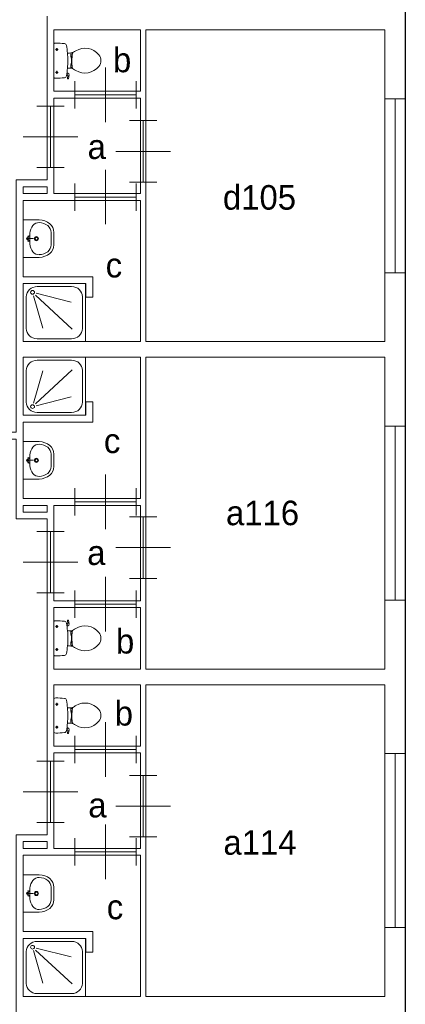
# Model space of a CAD drawing. Header units: millimetres. Extents: x -15 to 226, y -21 to 63.
# Tile 15 of 62: x 46.35 to 52, y 24.18 to 38.62. Entities that reach past the tile are written whole.
import ezdxf
from ezdxf.enums import TextEntityAlignment as Align

# ---------------------------------------------------------------- set-up
doc = ezdxf.new("R2010")
doc.units = ezdxf.units.MM
for name, color, linetype in [('BINNENMUUR', 7, 'Continuous'), ('BOUWKUNDE', 7, 'Continuous'), ('BUITENMUUR', 7, 'Continuous'), ('EILAND', 7, 'Continuous'), ('LABEL', 7, 'Continuous'), ('SANITAIR', 7, 'Continuous')]:
    doc.layers.add(name, color=color, linetype=linetype)
doc.styles.add('dgn000', font='dgn000.shx')

# ---------------------------------------------------------------- blocks, each defined once
blk = doc.blocks.new('20284')
at = {"layer": 'BOUWKUNDE', "color": 1, "linetype": 'Continuous', "lineweight": 0}
for p, q in [((0.45, 0), (0.45, 0.4)), ((0, -0.2), (0, 0.2)), ((0.9, -0.2), (0.9, 0.2)), ((0, 0), (0.9, 0)), ((0.45, -0.4), (0.45, 0))]:
    blk.add_line(p, q, dxfattribs=at)
blk = doc.blocks.new('20285')
at = {"layer": 'BOUWKUNDE', "color": 1, "linetype": 'Continuous', "lineweight": 0}
for p, q in [((-0.2, 0), (0.2, 0)), ((0, 0), (0, -0.9)), ((-0.4, -0.45), (0, -0.45)), ((0, -0.45), (0.4, -0.45)), ((-0.2, -0.9), (0.2, -0.9))]:
    blk.add_line(p, q, dxfattribs=at)
blk = doc.blocks.new('20286')
at = {"layer": 'BOUWKUNDE', "color": 1, "linetype": 'Continuous', "lineweight": 0}
for p, q in [((-0.2, 0), (0.2, 0)), ((0, 0), (0, -0.9)), ((-0.4, -0.45), (0, -0.45)), ((0, -0.45), (0.4, -0.45)), ((-0.2, -0.9), (0.2, -0.9))]:
    blk.add_line(p, q, dxfattribs=at)
blk = doc.blocks.new('20287')
at = {"layer": 'BOUWKUNDE', "color": 1, "linetype": 'Continuous', "lineweight": 0}
for p, q in [((0.45, 0), (0.45, 0.4)), ((0, -0.2), (0, 0.2)), ((0.9, -0.2), (0.9, 0.2)), ((0, 0), (0.9, 0)), ((0.45, -0.4), (0.45, 0))]:
    blk.add_line(p, q, dxfattribs=at)
blk = doc.blocks.new('20292')
at = {"layer": 'BOUWKUNDE', "color": 1, "linetype": 'Continuous', "lineweight": 0}
for p, q in [((-0.2, 0), (0.2, 0)), ((0, 0), (0, -0.9)), ((-0.4, -0.45), (0, -0.45)), ((0, -0.45), (0.4, -0.45)), ((-0.2, -0.9), (0.2, -0.9))]:
    blk.add_line(p, q, dxfattribs=at)
blk = doc.blocks.new('20293')
at = {"layer": 'BOUWKUNDE', "color": 1, "linetype": 'Continuous', "lineweight": 0}
for p, q in [((0.45, 0), (0.45, 0.4)), ((0, -0.2), (0, 0.2)), ((0.9, -0.2), (0.9, 0.2)), ((0, 0), (0.9, 0)), ((0.45, -0.4), (0.45, 0))]:
    blk.add_line(p, q, dxfattribs=at)
blk = doc.blocks.new('20294')
at = {"layer": 'BOUWKUNDE', "color": 1, "linetype": 'Continuous', "lineweight": 0}
for p, q in [((0.2, 0.9), (-0.2, 0.9)), ((0, 0), (0, 0.9)), ((0, 0.45), (-0.4, 0.45)), ((0.4, 0.45), (0, 0.45)), ((0.2, 0), (-0.2, 0))]:
    blk.add_line(p, q, dxfattribs=at)
blk = doc.blocks.new('20295')
at = {"layer": 'BOUWKUNDE', "color": 1, "linetype": 'Continuous', "lineweight": 0}
for p, q in [((0.45, 0), (0.45, 0.4)), ((0, -0.2), (0, 0.2)), ((0.9, -0.2), (0.9, 0.2)), ((0, 0), (0.9, 0)), ((0.45, -0.4), (0.45, 0))]:
    blk.add_line(p, q, dxfattribs=at)
blk = doc.blocks.new('20296')
at = {"layer": 'BOUWKUNDE', "color": 1, "linetype": 'Continuous', "lineweight": 0}
for p, q in [((0.45, 0), (0.45, 0.4)), ((0, -0.2), (0, 0.2)), ((0.9, -0.2), (0.9, 0.2)), ((0, 0), (0.9, 0)), ((0.45, -0.4), (0.45, 0))]:
    blk.add_line(p, q, dxfattribs=at)
at = {"layer": 'BOUWKUNDE', "color": 1, "linetype": 'Continuous', "lineweight": 13, "style": 'dgn000', "flags": 1}
for tag in ['type', 'soort']:
    blk.add_attdef(tag, (48.056, 37.52), '', height=0.36, dxfattribs=at)
blk = doc.blocks.new('20297')
at = {"layer": 'BOUWKUNDE', "color": 1, "linetype": 'Continuous', "lineweight": 0}
for p, q in [((-0.2, 0), (0.2, 0)), ((0, 0), (0, -0.9)), ((-0.4, -0.45), (0, -0.45)), ((0, -0.45), (0.4, -0.45)), ((-0.2, -0.9), (0.2, -0.9))]:
    blk.add_line(p, q, dxfattribs=at)
blk = doc.blocks.new('20298')
at = {"layer": 'BOUWKUNDE', "color": 1, "linetype": 'Continuous', "lineweight": 0}
for p, q in [((-0.2, 0), (0.2, 0)), ((0, 0), (0, -0.9)), ((-0.4, -0.45), (0, -0.45)), ((0, -0.45), (0.4, -0.45)), ((-0.2, -0.9), (0.2, -0.9))]:
    blk.add_line(p, q, dxfattribs=at)
blk = doc.blocks.new('20299')
at = {"layer": 'BOUWKUNDE', "color": 1, "linetype": 'Continuous', "lineweight": 0}
for p, q in [((0.45, 0), (0.45, 0.4)), ((0, -0.2), (0, 0.2)), ((0.9, -0.2), (0.9, 0.2)), ((0, 0), (0.9, 0)), ((0.45, -0.4), (0.45, 0))]:
    blk.add_line(p, q, dxfattribs=at)
blk = doc.blocks.new('20428')
at = {"layer": 'BOUWKUNDE', "color": 1, "linetype": 'Continuous', "lineweight": 0}
for p, q in [((0.15, 2.55), (-0.15, 2.55)), ((0, 0), (0, 2.55)), ((0.15, 0), (-0.15, 0))]:
    blk.add_line(p, q, dxfattribs=at)
blk = doc.blocks.new('20429')
at = {"layer": 'BOUWKUNDE', "color": 1, "linetype": 'Continuous', "lineweight": 0}
for p, q in [((0.15, 2.55), (-0.15, 2.55)), ((0, 0), (0, 2.55)), ((0.15, 0), (-0.15, 0))]:
    blk.add_line(p, q, dxfattribs=at)
blk = doc.blocks.new('20430')
at = {"layer": 'BOUWKUNDE', "color": 1, "linetype": 'Continuous', "lineweight": 0}
for p, q in [((0.15, 2.55), (-0.15, 2.55)), ((0, 0), (0, 2.55)), ((0.15, 0), (-0.15, 0))]:
    blk.add_line(p, q, dxfattribs=at)
blk = doc.blocks.new('TOIL2B15')
at = {"layer": 'SANITAIR', "color": 1, "linetype": 'Continuous', "lineweight": 0}
for p, q in [((0, -0.254), (0, 0.242)), ((0.066, 0.157), (0.024, 0.157)), ((0.045, 0.137), (0.045, 0.178)), ((0.2, 0.105), (0.23, 0.105)), ((0.271, 0.095), (0.25, 0.095)), ((0.25, 0.095), (0.25, 0.051)), ((0.25, 0.061), (0.268, 0.061)), ((0.25, 0.051), (0.267, 0.051)), ((0.255, 0.051), (0.255, 0.029)), ((0.255, 0.029), (0.26, 0.029)), ((0.26, 0.029), (0.26, -0.041)), ((0.23, -0.117), (0.2, -0.117)), ((0.25, -0.063), (0.266, -0.063)), ((0.25, -0.107), (0.25, -0.063)), ((0.25, -0.073), (0.267, -0.073)), ((0.27, -0.107), (0.25, -0.107)), ((0.255, -0.041), (0.26, -0.041)), ((0.255, -0.063), (0.255, -0.041)), ((0.065, -0.179), (0.025, -0.179)), ((0.045, -0.199), (0.045, -0.158)), ((0.197, -0.217), (0.187, -0.214)), ((0.192, -0.184), (0.206, -0.189)), ((0.202, -0.187), (0.196, -0.216)), ((0.205, -0.228), (0.2, -0.265)), ((0.204, -0.27), (0.21, -0.272)), ((0.216, -0.268), (0.224, -0.216))]:
    blk.add_line(p, q, dxfattribs=at)
at = {"layer": 'SANITAIR', "color": 1, "linetype": 'Continuous', "lineweight": 0, "flags": 128}
for points in [[(0, 0.242, -0.172952), (0.028, 0.251)], [(0.028, 0.251, -0.027631), (0.155, 0.244)], [(0.155, 0.244, -0.329555), (0.184, 0.217)], [(0.184, 0.217, -0.0236), (0.2, 0.105)], [(0.321, 0.138, -0.373743), (0.66, 0.079)], [(0.2, 0.104, -0.046301), (0.2, -0.117)], [(0.303, 0.127, -0.14875), (0.231, 0.105)], [(0.27, -0.107, -0.055188), (0.272, 0.097)], [(0.272, 0.097, -0.201836), (0.28, 0.11)], [(0.303, 0.127, -0.012002), (0.321, 0.138)], [(0.66, 0.079, -0.355306), (0.66, -0.091)], [(0.2, -0.117, -0.023676), (0.184, -0.23)], [(0.231, -0.117, -0.14875), (0.303, -0.139)], [(0.278, -0.121, -0.205811), (0.27, -0.107)], [(0.321, -0.15, -0.012002), (0.303, -0.139)], [(0.66, -0.091, -0.373743), (0.321, -0.15)], [(0.028, -0.264, -0.172952), (0, -0.254)], [(0.155, -0.257, -0.02771), (0.028, -0.264)], [(0.184, -0.23, -0.329382), (0.155, -0.257)], [(0.197, -0.217, -0.390563), (0.205, -0.228)], [(0.204, -0.271, -0.371321), (0.2, -0.265)], [(0.207, -0.189, -0.376626), (0.224, -0.217)], [(0.217, -0.268, -0.451842), (0.21, -0.272)]]:
    blk.add_lwpolyline(points, format="xyb", dxfattribs=at)
at = {"layer": 'SANITAIR', "color": 1, "linetype": 'Continuous', "lineweight": 0}
for centre in [(0.045, 0.157), (0.045, -0.179)]:
    blk.add_circle(centre, 0.012, dxfattribs=at)
blk = doc.blocks.new('22015')
at = {"color": 1, "linetype": 'Continuous', "lineweight": 0}
blk.add_blockref('TOIL2B15', (0, 0.006), dxfattribs=at)
blk = doc.blocks.new('DGN_COMPLEXSHAPE26')
at = {"layer": 'SANITAIR', "color": 1, "linetype": 'Continuous', "lineweight": 0}
for p, q in [((46.81, 35.501), (46.81, 35.502)), ((46.81, 35.319), (46.81, 35.501)), ((46.81, 35.318), (46.81, 35.319))]:
    blk.add_line(p, q, dxfattribs=at)
for centre, major_axis, start_param, end_param in [((46.63, 35.506), (-0.18, 0.002), 3.126058, 4.696849), ((46.63, 35.314), (0.18, 0.002), 4.727929, 6.29872)]:
    blk.add_ellipse(centre, major_axis=major_axis, ratio=0.771034, start_param=start_param, end_param=end_param, dxfattribs=at)
blk = doc.blocks.new('DGN_COMPLEXSHAPE27')
at = {"layer": 'SANITAIR', "color": 1, "linetype": 'Continuous', "lineweight": 0}
for p, q in [((46.4, 35.685), (46.635, 35.685)), ((46.4, 35.135), (46.4, 35.685)), ((46.635, 35.685), (46.635, 35.685)), ((46.85, 35.501), (46.85, 35.501)), ((46.85, 35.501), (46.85, 35.319)), ((46.85, 35.319), (46.85, 35.319)), ((46.635, 35.135), (46.4, 35.135)), ((46.635, 35.135), (46.635, 35.135))]:
    blk.add_line(p, q, dxfattribs=at)
for centre, major_axis, start_param, end_param in [((46.63, 35.506), (-0.22, 0.002), 3.126171, 4.696962), ((46.63, 35.314), (-0.22, -0.002), 1.586223, 3.157014)]:
    blk.add_ellipse(centre, major_axis=major_axis, ratio=0.812595, start_param=start_param, end_param=end_param, dxfattribs=at)
blk = doc.blocks.new('WASTB13')
at = {"layer": 'SANITAIR', "color": 1, "linetype": 'Continuous', "lineweight": 0}
for p, q in [((0.064, 0.037), (0.089, 0.029)), ((0.065, 0), (0.082, 0.045)), ((0.065, 0), (0.153, 0)), ((0.065, 0), (0.082, -0.045)), ((0.1, 0.079), (0.1, -0.079)), ((0.064, -0.037), (0.089, -0.029))]:
    blk.add_line(p, q, dxfattribs=at)
for centre, radius in [((0.065, 0), 0.0175), ((0.195, 0), 0.03), ((0.195, 0), 0.02)]:
    blk.add_circle(centre, radius, dxfattribs=at)
for centre, major_axis, start_param, end_param in [((0.21, 0.096), (-0.04, -0.136), 3.285304, 5.05863), ((0.21, -0.096), (-0.04, 0.136), 1.224555, 2.997882)]:
    blk.add_ellipse(centre, major_axis=major_axis, ratio=0.751905, start_param=start_param, end_param=end_param, dxfattribs=at)
for name in ['DGN_COMPLEXSHAPE27', 'DGN_COMPLEXSHAPE26']:
    blk.add_blockref(name, (-46.4, -35.41), dxfattribs=at)
blk = doc.blocks.new('22113')
at = {"color": 1, "linetype": 'Continuous', "lineweight": 0}
blk.add_blockref('WASTB13', (0, 0), dxfattribs=at)
blk = doc.blocks.new('DOUCHE15')
at = {"layer": 'SANITAIR', "color": 1, "linetype": 'Continuous', "lineweight": 0}
for p, q in [((0.191, -0.141), (0.705, -0.269)), ((0.71, -0.042), (0.206, -0.042)), ((0.046, -0.191), (0.046, -0.659)), ((0.152, -0.178), (0.289, -0.654)), ((0.718, -0.666), (0.182, -0.169)), ((0.87, -0.659), (0.87, -0.191)), ((0.206, -0.808), (0.71, -0.808))]:
    blk.add_line(p, q, dxfattribs=at)
at = {"layer": 'SANITAIR', "color": 1, "linetype": 'Continuous', "lineweight": 0, "flags": 128}
blk.add_lwpolyline([(0, -0.85), (0, 0), (0.916, 0), (0.916, -0.85), (0, -0.85)], dxfattribs=at)
at = {"layer": 'SANITAIR', "color": 1, "linetype": 'Continuous', "lineweight": 0}
for centre, major_axis, start_param, end_param in [((0.206, -0.191), (0.16, 0), 1.570796, 3.141593), ((0.71, -0.191), (0.16, 0), 0, 1.570796), ((0.206, -0.659), (-0.16, 0), 0, 1.570796), ((0.71, -0.659), (-0.16, 0), 1.570796, 3.141593)]:
    blk.add_ellipse(centre, major_axis=major_axis, ratio=0.927948, start_param=start_param, end_param=end_param, dxfattribs=at)
blk.add_ellipse((0.138, -0.127), major_axis=(0.0288, 0), ratio=0.927948, dxfattribs=at)
blk = doc.blocks.new('22315')
at = {"color": 1, "linetype": 'Continuous', "lineweight": 0}
blk.add_blockref('DOUCHE15', (0, 0), dxfattribs=at)
blk = doc.blocks.new('DOUCHE16')
at = {"layer": 'SANITAIR', "color": 1, "linetype": 'Continuous', "lineweight": 0}
for p, q in [((0.206, 0.808), (0.71, 0.808)), ((0.046, 0.191), (0.046, 0.659)), ((0.152, 0.178), (0.289, 0.654)), ((0.718, 0.666), (0.182, 0.169)), ((0.87, 0.659), (0.87, 0.191)), ((0.191, 0.141), (0.705, 0.269)), ((0.71, 0.042), (0.206, 0.042))]:
    blk.add_line(p, q, dxfattribs=at)
at = {"layer": 'SANITAIR', "color": 1, "linetype": 'Continuous', "lineweight": 0, "flags": 128}
blk.add_lwpolyline([(0, 0.85), (0, 0), (0.916, 0), (0.916, 0.85), (0, 0.85)], dxfattribs=at)
at = {"layer": 'SANITAIR', "color": 1, "linetype": 'Continuous', "lineweight": 0}
for centre, major_axis, start_param, end_param in [((0.206, 0.659), (0.16, 0), 1.570796, 3.141593), ((0.71, 0.659), (0.16, 0), 0, 1.570796), ((0.206, 0.191), (-0.16, 0), 0, 1.570796), ((0.71, 0.191), (0.16, 0), 4.712389, 6.283185)]:
    blk.add_ellipse(centre, major_axis=major_axis, ratio=0.927948, start_param=start_param, end_param=end_param, dxfattribs=at)
blk.add_ellipse((0.138, 0.127), major_axis=(-0.0288, 0), ratio=0.927948, dxfattribs=at)
blk = doc.blocks.new('22316')
at = {"color": 1, "linetype": 'Continuous', "lineweight": 0}
blk.add_blockref('DOUCHE16', (0, 0), dxfattribs=at)
blk = doc.blocks.new('DGN_COMPLEXSHAPE28')
at = {"layer": 'SANITAIR', "color": 1, "linetype": 'Continuous', "lineweight": 0}
for p, q in [((46.81, 32.252), (46.81, 32.251)), ((46.81, 32.251), (46.81, 32.069)), ((46.81, 32.069), (46.81, 32.068))]:
    blk.add_line(p, q, dxfattribs=at)
for centre, major_axis, start_param, end_param in [((46.63, 32.256), (0.18, -0.002), 6.267651, 7.838442), ((46.63, 32.064), (-0.18, -0.002), 1.586336, 3.157127)]:
    blk.add_ellipse(centre, major_axis=major_axis, ratio=0.771034, start_param=start_param, end_param=end_param, dxfattribs=at)
blk = doc.blocks.new('DGN_COMPLEXSHAPE29')
at = {"layer": 'SANITAIR', "color": 1, "linetype": 'Continuous', "lineweight": 0}
for p, q in [((46.635, 32.435), (46.4, 32.435)), ((46.4, 32.435), (46.4, 31.885)), ((46.635, 32.435), (46.635, 32.435)), ((46.85, 32.069), (46.85, 32.251)), ((46.85, 32.251), (46.85, 32.251)), ((46.85, 32.069), (46.85, 32.069)), ((46.4, 31.885), (46.635, 31.885)), ((46.635, 31.885), (46.635, 31.885))]:
    blk.add_line(p, q, dxfattribs=at)
for centre, major_axis, start_param, end_param in [((46.63, 32.256), (-0.22, 0.002), 3.126171, 4.696962), ((46.63, 32.064), (-0.22, -0.002), 1.586223, 3.157014)]:
    blk.add_ellipse(centre, major_axis=major_axis, ratio=0.812595, start_param=start_param, end_param=end_param, dxfattribs=at)
blk = doc.blocks.new('WASTB14')
at = {"layer": 'SANITAIR', "color": 1, "linetype": 'Continuous', "lineweight": 0}
for p, q in [((0.064, 0.037), (0.089, 0.029)), ((0.065, 0), (0.082, 0.045)), ((0.065, 0), (0.153, 0)), ((0.065, 0), (0.082, -0.045)), ((0.1, -0.079), (0.1, 0.079)), ((0.064, -0.037), (0.089, -0.029))]:
    blk.add_line(p, q, dxfattribs=at)
for centre, radius in [((0.065, 0), 0.0175), ((0.195, 0), 0.03), ((0.195, 0), 0.02)]:
    blk.add_circle(centre, radius, dxfattribs=at)
for centre, major_axis, start_param, end_param in [((0.21, 0.096), (-0.04, -0.136), 3.285304, 5.05863), ((0.21, -0.096), (-0.04, 0.136), 1.224555, 2.997882)]:
    blk.add_ellipse(centre, major_axis=major_axis, ratio=0.751905, start_param=start_param, end_param=end_param, dxfattribs=at)
for name in ['DGN_COMPLEXSHAPE29', 'DGN_COMPLEXSHAPE28']:
    blk.add_blockref(name, (-46.4, -32.16), dxfattribs=at)
blk = doc.blocks.new('22114')
at = {"color": 1, "linetype": 'Continuous', "lineweight": 0}
blk.add_blockref('WASTB14', (0, 0), dxfattribs=at)
blk = doc.blocks.new('TOIL2B16')
at = {"layer": 'SANITAIR', "color": 1, "linetype": 'Continuous', "lineweight": 0}
for p, q in [((0, 0.254), (0, -0.242)), ((0.065, 0.179), (0.025, 0.179)), ((0.045, 0.199), (0.045, 0.158)), ((0.197, 0.217), (0.187, 0.214)), ((0.192, 0.184), (0.206, 0.189)), ((0.202, 0.187), (0.196, 0.216)), ((0.205, 0.228), (0.2, 0.265)), ((0.204, 0.27), (0.21, 0.272)), ((0.216, 0.268), (0.224, 0.216)), ((0.23, 0.117), (0.2, 0.117)), ((0.25, 0.107), (0.25, 0.063)), ((0.27, 0.107), (0.25, 0.107)), ((0.25, 0.073), (0.267, 0.073)), ((0.25, 0.063), (0.266, 0.063)), ((0.255, 0.063), (0.255, 0.041)), ((0.255, 0.041), (0.26, 0.041)), ((0.26, -0.029), (0.26, 0.041)), ((0.045, -0.137), (0.045, -0.178)), ((0.2, -0.105), (0.23, -0.105)), ((0.25, -0.095), (0.25, -0.051)), ((0.25, -0.051), (0.267, -0.051)), ((0.25, -0.061), (0.268, -0.061)), ((0.271, -0.095), (0.25, -0.095)), ((0.255, -0.051), (0.255, -0.029)), ((0.255, -0.029), (0.26, -0.029)), ((0.066, -0.157), (0.024, -0.157))]:
    blk.add_line(p, q, dxfattribs=at)
for centre in [(0.045, 0.179), (0.045, -0.157)]:
    blk.add_circle(centre, 0.012, dxfattribs=at)
for centre, radius, start, end in [((0.027, 0.22), 0.0434, 88.9808, 128.2302), ((0.028, -0.886), 1.15, 83.6509, 90), ((0.151, 0.223), 0.0335, 10.7271, 83.6509), ((-0.995, 0.006), 1.2, 5.3019, 10.7271), ((0.195, 0.227), 0.01, 281.8886, 7.2238), ((0.205, 0.266), 0.005, 105.7398, 187.2238), ((0.2, 0.213), 0.025, 285.9272, 8.4779), ((0.212, 0.268), 0.005, 8.4779, 105.7398), ((0.553, -0.235), 0.45, 121.0923, 123.8429), ((0.456, -0.074), 0.263, 39.1208, 121.0923), ((-0.992, 0.006), 1.198, 354.6981, 5.3019), ((0.231, 0.246), 0.129, 270, 303.8429), ((1.191, 0.015), 0.926, 174.3005, 186.9358), ((0.29, 0.105), 0.02, 127.7817, 174.3005), ((0.555, 0.006), 0.135, 320.8792, 39.1208), ((-0.995, 0.006), 1.2, 349.2904, 354.6981), ((0.231, -0.234), 0.129, 56.1571, 90), ((0.292, -0.094), 0.02, 186.9358, 232.58), ((0.553, 0.247), 0.45, 236.1571, 238.9077), ((0.456, 0.087), 0.263, 238.9077, 320.8792), ((0.027, -0.208), 0.0434, 231.7698, 271.0192), ((0.028, 0.899), 1.15, 270, 276.3309), ((0.151, -0.211), 0.034, 276.3309, 349.2904)]:
    blk.add_arc(centre, radius, start, end, dxfattribs=at)
blk = doc.blocks.new('22016')
at = {"color": 1, "linetype": 'Continuous', "lineweight": 0}
blk.add_blockref('TOIL2B16', (0, -0.006), dxfattribs=at)
blk = doc.blocks.new('DGN_COMPLEXSHAPE34')
at = {"layer": 'SANITAIR', "color": 1, "linetype": 'Continuous', "lineweight": 0}
for p, q in [((46.81, 25.901), (46.81, 25.902)), ((46.81, 25.719), (46.81, 25.901)), ((46.81, 25.718), (46.81, 25.719))]:
    blk.add_line(p, q, dxfattribs=at)
for centre, major_axis, start_param, end_param in [((46.63, 25.906), (-0.18, 0.002), 3.126058, 4.696849), ((46.63, 25.714), (0.18, 0.002), 4.727929, 6.29872)]:
    blk.add_ellipse(centre, major_axis=major_axis, ratio=0.771034, start_param=start_param, end_param=end_param, dxfattribs=at)
blk = doc.blocks.new('DGN_COMPLEXSHAPE35')
at = {"layer": 'SANITAIR', "color": 1, "linetype": 'Continuous', "lineweight": 0}
for p, q in [((46.4, 26.085), (46.635, 26.085)), ((46.4, 25.535), (46.4, 26.085)), ((46.635, 26.085), (46.635, 26.085)), ((46.85, 25.901), (46.85, 25.901)), ((46.85, 25.901), (46.85, 25.719)), ((46.85, 25.719), (46.85, 25.719)), ((46.635, 25.535), (46.4, 25.535)), ((46.635, 25.535), (46.635, 25.535))]:
    blk.add_line(p, q, dxfattribs=at)
for centre, major_axis, start_param, end_param in [((46.63, 25.906), (-0.22, 0.002), 3.126171, 4.696962), ((46.63, 25.714), (-0.22, -0.002), 1.586223, 3.157014)]:
    blk.add_ellipse(centre, major_axis=major_axis, ratio=0.812595, start_param=start_param, end_param=end_param, dxfattribs=at)
blk = doc.blocks.new('WASTB17')
at = {"layer": 'SANITAIR', "color": 1, "linetype": 'Continuous', "lineweight": 0}
for p, q in [((0.064, 0.037), (0.089, 0.029)), ((0.065, 0), (0.082, 0.045)), ((0.065, 0), (0.153, 0)), ((0.065, 0), (0.082, -0.045)), ((0.1, 0.079), (0.1, -0.079)), ((0.064, -0.037), (0.089, -0.029))]:
    blk.add_line(p, q, dxfattribs=at)
for centre, radius in [((0.065, 0), 0.0175), ((0.195, 0), 0.03), ((0.195, 0), 0.02)]:
    blk.add_circle(centre, radius, dxfattribs=at)
for centre, major_axis, start_param, end_param in [((0.21, 0.096), (-0.04, -0.136), 3.285304, 5.05863), ((0.21, -0.096), (-0.04, 0.136), 1.224555, 2.997882)]:
    blk.add_ellipse(centre, major_axis=major_axis, ratio=0.751905, start_param=start_param, end_param=end_param, dxfattribs=at)
for name in ['DGN_COMPLEXSHAPE35', 'DGN_COMPLEXSHAPE34']:
    blk.add_blockref(name, (-46.4, -25.81), dxfattribs=at)
blk = doc.blocks.new('22117')
at = {"color": 1, "linetype": 'Continuous', "lineweight": 0}
blk.add_blockref('WASTB17', (0, 0), dxfattribs=at)
blk = doc.blocks.new('DOUCHE19')
at = {"layer": 'SANITAIR', "color": 1, "linetype": 'Continuous', "lineweight": 0}
for p, q in [((0.191, -0.141), (0.705, -0.269)), ((0.71, -0.042), (0.206, -0.042)), ((0.046, -0.191), (0.046, -0.659)), ((0.152, -0.178), (0.289, -0.654)), ((0.718, -0.666), (0.182, -0.169)), ((0.87, -0.659), (0.87, -0.191)), ((0.206, -0.808), (0.71, -0.808))]:
    blk.add_line(p, q, dxfattribs=at)
at = {"layer": 'SANITAIR', "color": 1, "linetype": 'Continuous', "lineweight": 0, "flags": 128}
blk.add_lwpolyline([(0, -0.85), (0, 0), (0.916, 0), (0.916, -0.85), (0, -0.85)], dxfattribs=at)
at = {"layer": 'SANITAIR', "color": 1, "linetype": 'Continuous', "lineweight": 0}
for centre, major_axis, start_param, end_param in [((0.206, -0.191), (0.16, 0), 1.570796, 3.141593), ((0.71, -0.191), (0.16, 0), 0, 1.570796), ((0.206, -0.659), (-0.16, 0), 0, 1.570796), ((0.71, -0.659), (-0.16, 0), 1.570796, 3.141593)]:
    blk.add_ellipse(centre, major_axis=major_axis, ratio=0.927948, start_param=start_param, end_param=end_param, dxfattribs=at)
blk.add_ellipse((0.138, -0.128), major_axis=(0.0288, 0), ratio=0.927948, dxfattribs=at)
blk = doc.blocks.new('22319')
at = {"color": 1, "linetype": 'Continuous', "lineweight": 0}
blk.add_blockref('DOUCHE19', (0, 0), dxfattribs=at)
blk = doc.blocks.new('TOIL2B19')
at = {"layer": 'SANITAIR', "color": 1, "linetype": 'Continuous', "lineweight": 0}
for p, q in [((0, -0.254), (0, 0.242)), ((0.066, 0.157), (0.024, 0.157)), ((0.045, 0.137), (0.045, 0.178)), ((0.2, 0.105), (0.23, 0.105)), ((0.271, 0.095), (0.25, 0.095)), ((0.25, 0.095), (0.25, 0.051)), ((0.25, 0.061), (0.268, 0.061)), ((0.25, 0.051), (0.267, 0.051)), ((0.255, 0.051), (0.255, 0.029)), ((0.255, 0.029), (0.26, 0.029)), ((0.26, 0.029), (0.26, -0.041)), ((0.23, -0.117), (0.2, -0.117)), ((0.25, -0.063), (0.266, -0.063)), ((0.25, -0.107), (0.25, -0.063)), ((0.25, -0.073), (0.267, -0.073)), ((0.27, -0.107), (0.25, -0.107)), ((0.255, -0.041), (0.26, -0.041)), ((0.255, -0.063), (0.255, -0.041)), ((0.065, -0.179), (0.025, -0.179)), ((0.045, -0.199), (0.045, -0.158)), ((0.197, -0.217), (0.187, -0.214)), ((0.192, -0.184), (0.206, -0.189)), ((0.202, -0.187), (0.196, -0.216)), ((0.205, -0.228), (0.2, -0.265)), ((0.204, -0.27), (0.21, -0.272)), ((0.216, -0.268), (0.224, -0.216))]:
    blk.add_line(p, q, dxfattribs=at)
at = {"layer": 'SANITAIR', "color": 1, "linetype": 'Continuous', "lineweight": 0, "flags": 128}
for points in [[(0, 0.242, -0.172952), (0.028, 0.251)], [(0.028, 0.251, -0.027631), (0.155, 0.244)], [(0.155, 0.244, -0.329555), (0.184, 0.217)], [(0.184, 0.217, -0.0236), (0.2, 0.105)], [(0.321, 0.138, -0.373743), (0.66, 0.079)], [(0.2, 0.104, -0.046301), (0.2, -0.117)], [(0.303, 0.127, -0.14875), (0.231, 0.105)], [(0.27, -0.107, -0.055188), (0.272, 0.097)], [(0.272, 0.097, -0.201836), (0.28, 0.11)], [(0.303, 0.127, -0.012002), (0.321, 0.138)], [(0.66, 0.079, -0.355306), (0.66, -0.091)], [(0.2, -0.117, -0.023676), (0.184, -0.23)], [(0.231, -0.117, -0.14875), (0.303, -0.139)], [(0.278, -0.121, -0.205811), (0.27, -0.107)], [(0.321, -0.15, -0.012002), (0.303, -0.139)], [(0.66, -0.091, -0.373743), (0.321, -0.15)], [(0.028, -0.264, -0.172952), (0, -0.254)], [(0.155, -0.257, -0.02771), (0.028, -0.264)], [(0.184, -0.23, -0.329382), (0.155, -0.257)], [(0.197, -0.217, -0.390563), (0.205, -0.228)], [(0.204, -0.271, -0.371321), (0.2, -0.265)], [(0.207, -0.189, -0.376626), (0.224, -0.217)], [(0.217, -0.268, -0.451842), (0.21, -0.272)]]:
    blk.add_lwpolyline(points, format="xyb", dxfattribs=at)
at = {"layer": 'SANITAIR', "color": 1, "linetype": 'Continuous', "lineweight": 0}
for centre in [(0.045, 0.157), (0.045, -0.179)]:
    blk.add_circle(centre, 0.012, dxfattribs=at)
blk = doc.blocks.new('22019')
at = {"color": 1, "linetype": 'Continuous', "lineweight": 0}
blk.add_blockref('TOIL2B19', (0, 0.006), dxfattribs=at)
blk = doc.blocks.new('AnonymousCell')
at = {"layer": 'BUITENMUUR', "color": 1, "linetype": 'Continuous', "lineweight": 30, "flags": 128}
blk.add_lwpolyline([(-24.8, -22.985), (-24.8, -15.785), (-26, -15.785), (-26, 22.985), (-18.4, 22.985), (-13.97, 22.985), (24.8, 22.985), (24.8, 15.785), (26, 15.785), (26, -22.985), (18.4, -22.985), (13.97, -22.985), (-24.8, -22.985)], dxfattribs=at)
at = {"layer": 'EILAND', "color": 1, "linetype": 'Continuous', "lineweight": 13, "flags": 128}
for points in [[(20.4, 13.185), (20.75, 13.185), (20.75, 13.085), (20.4, 13.085), (20.4, 13.185)], [(20.4, 8.515), (20.4, 8.415), (20.75, 8.415), (20.75, 8.515), (20.4, 8.515)], [(20.4, 3.585), (20.75, 3.585), (20.75, 3.485), (20.4, 3.485), (20.4, 3.585)]]:
    blk.add_lwpolyline(points, dxfattribs=at)

msp = doc.modelspace()

# ---------------------------------------------------------------- linework, layer by layer
at = {"layer": 'BINNENMUUR', "color": 1, "linetype": 'Continuous', "lineweight": 13, "flags": 128}
for points in [[(44.25, 38.67), (44.25, 36.27), (44.7, 36.27), (44.7, 32.571), (46.3, 32.571), (46.3, 36.27), (46.75, 36.27), (46.75, 38.67)], [(46.85, 37.57), (46.85, 38.47), (48.12, 38.47), (48.12, 37.57), (46.85, 37.57)], [(48.2, 33.9), (48.2, 38.47), (51.7, 38.47), (51.7, 33.9), (48.2, 33.9)], [(46.85, 36.07), (46.85, 37.47), (48.12, 37.47), (48.12, 36.07), (46.85, 36.07)], [(46.4, 33.9), (46.4, 34.75), (47.32, 34.75), (47.32, 34.55), (47.42, 34.55), (47.42, 34.85), (46.4, 34.85), (46.4, 35.97), (48.12, 35.97), (48.12, 33.9), (46.4, 33.9)], [(48.12, 31.6), (46.4, 31.6), (46.4, 32.72), (47.42, 32.72), (47.42, 33.02), (47.32, 33.02), (47.32, 32.82), (46.4, 32.82), (46.4, 33.67), (48.12, 33.67), (48.12, 31.6)], [(48.2, 29.1), (48.2, 33.67), (51.7, 33.67), (51.7, 29.1), (48.2, 29.1)], [(44.7, 15.906), (46.3, 15.906), (46.3, 17.07), (46.75, 17.07), (46.75, 21.7), (46.3, 21.7), (46.3, 26.67), (46.75, 26.67), (46.75, 31.3), (46.3, 31.3), (46.3, 32.471), (44.7, 32.471), (44.7, 31.3), (44.25, 31.3), (44.25, 26.67), (44.7, 26.67), (44.7, 21.7), (44.25, 21.7), (44.25, 17.07), (44.7, 17.07), (44.7, 15.906)], [(46.85, 30.1), (46.85, 31.5), (48.12, 31.5), (48.12, 30.1), (46.85, 30.1)], [(46.85, 29.1), (46.85, 30), (48.12, 30), (48.12, 29.1), (46.85, 29.1)], [(46.85, 27.97), (46.85, 28.87), (48.12, 28.87), (48.12, 27.97), (46.85, 27.97)], [(48.2, 24.3), (48.2, 28.87), (51.7, 28.87), (51.7, 24.3), (48.2, 24.3)], [(46.85, 26.47), (46.85, 27.87), (48.12, 27.87), (48.12, 26.47), (46.85, 26.47)], [(46.4, 24.3), (46.4, 25.15), (47.32, 25.15), (47.32, 24.95), (47.42, 24.95), (47.42, 25.25), (46.4, 25.25), (46.4, 26.37), (48.12, 26.37), (48.12, 24.3), (46.4, 24.3)]]:
    msp.add_lwpolyline(points, dxfattribs=at)

# ---------------------------------------------------------------- block references
at = {"color": 1, "linetype": 'Continuous', "lineweight": 0}
for name, p in [('22015', (46.85, 38.02)), ('20296', (47.156, 37.52)), ('20430', (51.85, 34.91)), ('20298', (46.8, 37.352)), ('20297', (48.16, 37.14)), ('20299', (47.156, 36.02)), ('22113', (46.4, 35.41)), ('22315', (46.4, 34.75)), ('22316', (46.4, 32.82)), ('20429', (51.85, 30.11)), ('22114', (46.4, 32.16)), ('20295', (47.156, 31.55)), ('20294', (48.16, 30.43)), ('20292', (46.8, 31.118)), ('20293', (47.156, 30.05)), ('22016', (46.85, 29.55)), ('22019', (46.85, 28.42)), ('20284', (47.156, 27.92)), ('20428', (51.85, 25.31)), ('20286', (46.8, 27.752)), ('20285', (48.16, 27.54)), ('20287', (47.156, 26.42)), ('22117', (46.4, 25.81)), ('22319', (46.4, 25.15))]:
    msp.add_blockref(name, p, dxfattribs=at)
at = {"layer": 'BUITENMUUR', "color": 1, "linetype": 'Continuous', "lineweight": 30}
msp.add_blockref('AnonymousCell', (26, 22.985), dxfattribs=at)

# ---------------------------------------------------------------- texts
at = {"layer": 'LABEL', "color": 1, "linetype": 'Continuous', "lineweight": 0, "style": 'dgn000'}
for s, p in [('b', (47.717, 38.03)), ('a', (47.345, 36.758)), ('d105', (49.328, 36.015)), ('c', (47.61, 35.021)), ('c', (47.584, 32.446)), ('a116', (49.373, 31.389)), ('a', (47.339, 30.806)), ('b', (47.761, 29.508)), ('b', (47.742, 28.452)), ('a', (47.355, 27.105)), ('a114', (49.335, 26.558)), ('c', (47.626, 25.612))]:
    msp.add_text(s, height=0.36, dxfattribs=at).set_placement(p, align=Align.MIDDLE_LEFT)

doc.saveas('drawing.dxf')
